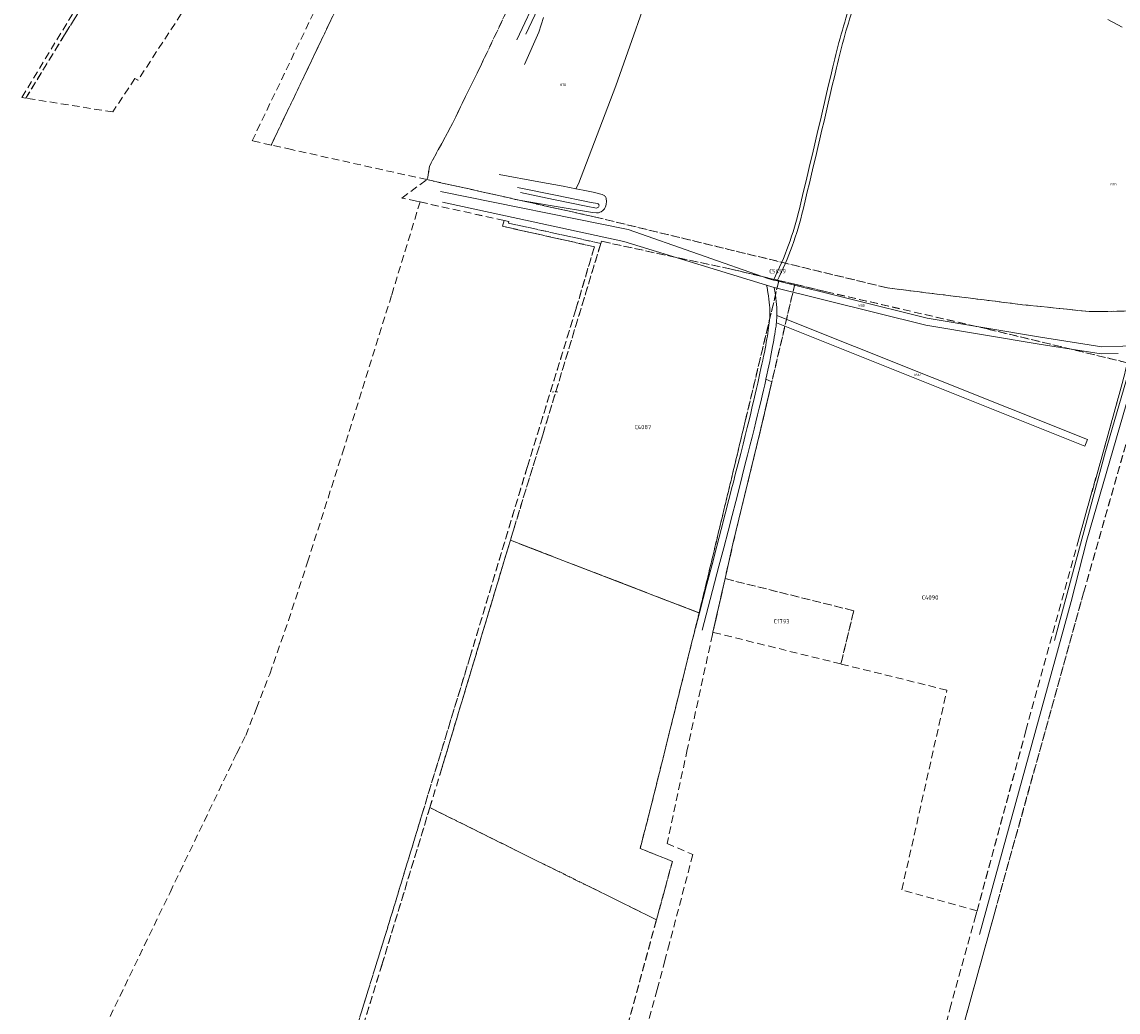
# Model space of a CAD drawing. Header units: metres. Extents: x 207644 to 210135, y 370459 to 373417.
# Tile 2 of 256: x 207654 to 208118, y 371087 to 371506. Entities that reach past the tile are written whole.
import ezdxf
from ezdxf.enums import TextEntityAlignment as Align

# ---------------------------------------------------------------- set-up
doc = ezdxf.new("R2010")
doc.units = ezdxf.units.M
doc.linetypes.add('HIDDEN2', pattern=[4.7625, 3.175, -1.5875])
for name, color, linetype in [('BTD', 7, 'Continuous'), ('KAD_perceelnummer', 212, 'Continuous'), ('KAD_sectie', 212, 'Continuous'), ('KAD_Vastgesteld_Perceel', 212, 'Continuous'), ('WGD', 7, 'Continuous')]:
    doc.layers.add(name, color=color, linetype=linetype)
doc.layers.add('GMV', color=7, linetype='Continuous', lineweight=25)
doc.styles.add('ISO', font='isocpeur.ttf', dxfattribs={"height": 1})
doc.styles.add('ISOCP', font='ISOCP.shx', dxfattribs={"height": 1.8})

# ---------------------------------------------------------------- blocks, each defined once
blk = doc.blocks.new('ACMAP_ANN_TEMPLATE_Vastgesteld_Perceelnummer')
at = {"layer": 'KAD_perceelnummer', "style": 'ISOCP'}
blk.add_attdef('Perceelnummer', text='', height=1.8, dxfattribs=at).set_placement((0, 0), align=Align.MIDDLE)
at = {"layer": 'KAD_sectie', "style": 'ISOCP'}
blk.add_attdef('sectie', text='', height=1.8, dxfattribs=at).set_placement((-2.7, 0), align=Align.MIDDLE_RIGHT)

msp = doc.modelspace()

# ---------------------------------------------------------------- linework, layer by layer
at = {"layer": 'GMV', "color": 253, "linetype": 'Continuous', "lineweight": 13}
for points in [[(207923.372, 371530.152), (207905.353, 371479.18)], [(207872.719, 371518.241), (207863.567, 371498.628)], [(207873.633, 371514.386), (207867.312, 371501.055)], [(207874.783, 371508.058), (207872.773, 371501.831)], [(208119.861, 371504.013), (208113.771, 371507.293)], [(207872.773, 371501.831), (207866.802, 371488.201)], [(207905.353, 371479.18), (207889.586, 371437.595)], [(207856.077, 371441.623), (207872.81, 371438.533)], [(207863.745, 371436.133), (207879.905, 371432.859)], [(207872.81, 371438.533), (207883.158, 371436.62)], [(207883.158, 371436.62), (207888.467, 371435.561)], [(207889.586, 371437.595), (207888.467, 371435.561)], [(207910.591, 371418.273), (207831.226, 371434.405)], [(207878.97, 371430.988), (207865.112, 371434.005)], [(207879.905, 371432.859), (207894.926, 371429.757)], [(207891.596, 371434.937), (207888.467, 371435.561)], [(207895.834, 371434.092), (207891.596, 371434.937)], [(207899.62, 371433.133), (207895.834, 371434.092)], [(207900.252, 371432.887), (207899.62, 371433.133)], [(207900.556, 371432.731), (207900.252, 371432.887)], [(207900.82, 371432.494), (207900.556, 371432.731)], [(207901, 371432.291), (207900.82, 371432.494)], [(207901.2, 371431.972), (207901, 371432.291)], [(207901.383, 371431.427), (207901.2, 371431.972)], [(207901.416, 371430.138), (207901.383, 371431.427)], [(207908.839, 371413.235), (207832.009, 371429.878)], [(207862.818, 371431.005), (207878.523, 371428.298)], [(207878.523, 371428.298), (207895.502, 371425.521)], [(207893.596, 371428.066), (207878.97, 371430.988)], [(207896.466, 371427.492), (207893.596, 371428.066)], [(207894.926, 371429.757), (207897.678, 371429.285)], [(207897.277, 371427.412), (207896.466, 371427.492)], [(207897.578, 371427.462), (207897.277, 371427.412)], [(207897.856, 371427.611), (207897.578, 371427.462)], [(207897.678, 371429.285), (207897.928, 371429.167)], [(207898.054, 371427.838), (207897.856, 371427.611)], [(207897.928, 371429.167), (207898.182, 371428.963)], [(207898.229, 371428.097), (207898.054, 371427.838)], [(207898.182, 371428.963), (207898.262, 371428.831)], [(207898.305, 371428.336), (207898.229, 371428.097)], [(207898.262, 371428.831), (207898.276, 371428.564)], [(207898.276, 371428.564), (207898.305, 371428.336)], [(207899.877, 371426.327), (207900.221, 371426.663)], [(207900.221, 371426.663), (207900.569, 371427.097)], [(207900.569, 371427.097), (207900.9, 371427.619)], [(207900.9, 371427.619), (207901.131, 371428.319)], [(207901.131, 371428.319), (207901.277, 371428.981)], [(207901.277, 371428.981), (207901.416, 371430.138)], [(207895.502, 371425.521), (207897.219, 371425.369)], [(207897.219, 371425.369), (207898.036, 371425.428)], [(207898.036, 371425.428), (207898.696, 371425.6)], [(207898.696, 371425.6), (207899.274, 371425.863)], [(207899.274, 371425.863), (207899.877, 371426.327)], [(207970.186, 371397.405), (207910.591, 371418.273)], [(207969.259, 371394.732), (207908.839, 371413.235)], [(207969.427, 371393.79), (207969.259, 371394.732)], [(207969.603, 371394.627), (207969.259, 371394.732)], [(207972.483, 371393.745), (207969.603, 371394.627)], [(207972.151, 371396.918), (207970.186, 371397.405)], [(207973.724, 371396.527), (207972.151, 371396.918)], [(208037.272, 371380.766), (207973.724, 371396.527)], [(207969.813, 371391.631), (207969.427, 371393.79)], [(207970.047, 371390.168), (207969.813, 371391.631)], [(207970.237, 371388.795), (207970.047, 371390.168)], [(208036.662, 371377.826), (207972.483, 371393.745)], [(207972.771, 371392.132), (207972.483, 371393.745)], [(207973.014, 371390.611), (207972.771, 371392.132)], [(207973.213, 371389.174), (207973.014, 371390.611)], [(207970.387, 371387.502), (207970.237, 371388.795)], [(207970.498, 371386.279), (207970.387, 371387.502)], [(207970.573, 371385.117), (207970.498, 371386.279)], [(207970.588, 371384.715), (207970.573, 371385.117)], [(207970.615, 371384.004), (207970.588, 371384.715)], [(207973.371, 371387.81), (207973.213, 371389.174)], [(207973.489, 371386.512), (207973.371, 371387.81)], [(207973.569, 371385.27), (207973.489, 371386.512)], [(207973.614, 371384.075), (207973.569, 371385.27)], [(207970.495, 371379.961), (207970.559, 371380.856)], [(207970.559, 371380.856), (207970.606, 371381.885)], [(207970.606, 371381.885), (207970.625, 371382.931)], [(207970.623, 371383.14), (207970.615, 371384.004)], [(207970.625, 371382.931), (207970.623, 371383.14)], [(207973.401, 371378.8), (207973.607, 371381.949)], [(207973.607, 371381.949), (207973.625, 371382.917)], [(208105.171, 371329.406), (207973.607, 371381.949)], [(207973.625, 371382.917), (207973.614, 371384.075)], [(208085.195, 371372.75), (208037.272, 371380.766)], [(207969.773, 371374.417), (207969.957, 371375.572)], [(207969.957, 371375.572), (207970.122, 371376.681)], [(207970.122, 371376.681), (207970.266, 371377.755)], [(207970.266, 371377.755), (207970.388, 371378.802)], [(207970.388, 371378.802), (207970.486, 371379.832)], [(207970.486, 371379.832), (207970.495, 371379.961)], [(207972.922, 371375.114), (207973.092, 371376.26)], [(207973.092, 371376.26), (207973.243, 371377.381)], [(207973.243, 371377.381), (207973.371, 371378.485)], [(207973.371, 371378.485), (207973.401, 371378.8)], [(207973.401, 371378.8), (208104.059, 371326.62)], [(208084.713, 371369.788), (208036.662, 371377.826)], [(207969.12, 371370.631), (207969.354, 371371.948)], [(207969.354, 371371.948), (207969.572, 371373.21)], [(207969.572, 371373.21), (207969.773, 371374.417)], [(207972.073, 371370.098), (207972.31, 371371.431)], [(207972.31, 371371.431), (207972.529, 371372.708)], [(207972.529, 371372.708), (207972.734, 371373.933)], [(207972.734, 371373.933), (207972.922, 371375.114)], [(208111.144, 371368.637), (208085.195, 371372.75)], [(207967.985, 371364.689), (207968.302, 371366.285)], [(207968.302, 371366.285), (207968.596, 371367.804)], [(207968.596, 371367.804), (207968.868, 371369.251)], [(207968.868, 371369.251), (207969.12, 371370.631)], [(207971.246, 371365.709), (207971.543, 371367.242)], [(207971.543, 371367.242), (207971.818, 371368.704)], [(207971.818, 371368.704), (207972.073, 371370.098)], [(208110.954, 371365.629), (208084.713, 371369.788)], [(208129.004, 371369.186), (208111.144, 371368.637)], [(207967.277, 371361.243), (207967.644, 371363.01)], [(207967.644, 371363.01), (207967.985, 371364.689)], [(207970.212, 371360.626), (207970.583, 371362.406)], [(207970.583, 371362.406), (207970.927, 371364.098)], [(207970.927, 371364.098), (207971.246, 371365.709)], [(208118.089, 371365.848), (208110.954, 371365.629)], [(207966.002, 371355.365), (207966.457, 371357.426)], [(207966.457, 371357.426), (207966.882, 371359.383)], [(207966.882, 371359.383), (207967.277, 371361.243)], [(207969.388, 371356.784), (207969.815, 371358.754)], [(207969.815, 371358.754), (207970.212, 371360.626)], [(208125.621, 371358.302), (208104.784, 371286.795)], [(208112.731, 371324.286), (208123.316, 371360.612)], [(207964.994, 371350.914), (207965.515, 371353.196)], [(207965.515, 371353.196), (207966.002, 371355.365)], [(207967.917, 371350.241), (207968.441, 371352.533)], [(207968.441, 371352.533), (207968.93, 371354.713)], [(207968.923, 371342.957), (207971.466, 371353.788)], [(207968.93, 371354.713), (207968.988, 371354.973)], [(207968.988, 371354.973), (207969.388, 371356.784)], [(207971.466, 371353.788), (207968.988, 371354.973)], [(207963.844, 371345.989), (207964.437, 371348.513)], [(207964.437, 371348.513), (207964.994, 371350.914)], [(207966.763, 371345.298), (207967.359, 371347.831)], [(207967.359, 371347.831), (207967.917, 371350.241)], [(207962.54, 371340.55), (207963.212, 371343.337)], [(207963.212, 371343.337), (207963.844, 371345.989)], [(207966.129, 371342.638), (207966.763, 371345.298)], [(207966.387, 371332.172), (207968.923, 371342.957)], [(207961.821, 371337.603), (207962.54, 371340.55)], [(207964.734, 371336.888), (207965.455, 371339.843)], [(207965.455, 371339.843), (207966.129, 371342.638)], [(207960.205, 371331.084), (207961.046, 371334.46)], [(207961.046, 371334.46), (207961.821, 371337.603)], [(207963.116, 371330.357), (207963.958, 371333.738)], [(207963.958, 371333.738), (207964.734, 371336.888)], [(207954.993, 371285.132), (207966.387, 371332.172)], [(207959.291, 371327.439), (207960.205, 371331.084)], [(207962.2, 371326.706), (207963.116, 371330.357)], [(208104.059, 371326.62), (208105.171, 371329.406)], [(207958.292, 371323.488), (207959.291, 371327.439)], [(207961.2, 371322.751), (207962.2, 371326.706)], [(207957.201, 371319.195), (207958.292, 371323.488)], [(207960.108, 371318.454), (207961.2, 371322.751)], [(208091.134, 371244.274), (208112.731, 371324.286)], [(207956.007, 371314.524), (207957.201, 371319.195)], [(207958.913, 371313.78), (207960.108, 371318.454)], [(207954.702, 371309.438), (207955.194, 371311.356)], [(207955.194, 371311.356), (207956.007, 371314.524)], [(207957.607, 371308.691), (207958.913, 371313.78)], [(207953.276, 371303.9), (207954.702, 371309.438)], [(207956.181, 371303.151), (207957.607, 371308.691)], [(207951.72, 371297.874), (207953.276, 371303.9)], [(207954.625, 371297.124), (207956.181, 371303.151)], [(207950.025, 371291.325), (207951.72, 371297.874)], [(207952.929, 371290.572), (207954.625, 371297.124)], [(207948.182, 371284.215), (207950.025, 371291.325)], [(207951.085, 371283.461), (207952.929, 371290.572)], [(207940.519, 371256.033), (207864.662, 371285.213)], [(207946.181, 371276.507), (207948.182, 371284.215)], [(207949.084, 371275.753), (207951.085, 371283.461)], [(207951.671, 371270.452), (207954.993, 371285.132)], [(208104.784, 371286.795), (208098.223, 371260.781)], [(207944.013, 371268.167), (207946.181, 371276.507)], [(207944.572, 371258.4), (207949.084, 371275.753)], [(207946.529, 371247.714), (207951.671, 371270.452)], [(207940.824, 371255.915), (207944.013, 371268.167)], [(208098.223, 371260.781), (208059.349, 371119.695)], [(207940.824, 371255.915), (207939.139, 371249.439)], [(207940.824, 371255.915), (207940.519, 371256.033)], [(207942.042, 371248.683), (207944.572, 371258.4)]]:
    msp.add_lwpolyline(points, dxfattribs=at)
for points in [[(208005.054, 371514.702, 0.0237199), (207997.262, 371487.14)], [(208006.571, 371514.194, 0.0236772), (207998.82, 371486.778)], [(207997.262, 371487.14, -0.0011957), (207983.164, 371427.092)], [(207998.82, 371486.778, -0.0012113), (207984.721, 371426.722)], [(207983.164, 371427.092, -0.0582367), (207972.151, 371396.918)], [(207984.721, 371426.722, -0.0581789), (207973.724, 371396.527)]]:
    msp.add_lwpolyline(points, format="xyb", dxfattribs=at)
at = {"layer": 'KAD_Vastgesteld_Perceel', "color": 253, "linetype": 'HIDDEN2', "lineweight": 13}
for points in [[(208009.722, 371967.476), (208005.39, 371960.57), (207956.65, 371881.538), (207845.987, 371699.643), (207794.044, 371617.783), (207792.845, 371615.893), (207773.131, 371584.95), (207746.677, 371546.348), (207737.006, 371533.51), (207703.08, 371481.528), (207701.801, 371482.262), (207692.452, 371468.103), (207655.61, 371473.929), (207671.991, 371500.73), (207676.799, 371508.43), (207710.999, 371565.357), (207742.297, 371615.197), (207752.88, 371608.71), (207786.699, 371661.231), (207820.897, 371715.341), (207932.007, 371895.54), (207984.34, 371980.692), (208009.722, 371967.476)], [(207759.514, 371454.076), (207751.432, 371455.871), (207821.391, 371601.605), (207794.044, 371617.783), (207845.987, 371699.643), (207956.65, 371881.538), (208005.39, 371960.57), (208009.722, 371967.476), (208013.209, 371973.033), (207996.552, 371932.524), (207978.198, 371890.152), (207968.326, 371866.695), (207956.487, 371839.926), (207944.677, 371813.221), (207926.961, 371773.163), (207912.462, 371740.38), (207901.497, 371715.585), (207876.736, 371699.355), (207859.667, 371663.05), (207842.366, 371626.963), (207816.579, 371573.058), (207790.507, 371518.943), (207759.514, 371454.076)], [(207822.518, 371429.961), (207821.02, 371430.29), (207815.238, 371431.558), (207814.832, 371431.65), (207825.41, 371439.439), (207896.243, 371423.706), (208020.439, 371393.564), (208077.616, 371386.476), (208105.789, 371383.587), (208120.718, 371383.69), (208127.646, 371384.514), (208122.058, 371361.872), (208062.715, 371376.194), (207994.561, 371391.942), (207981.169, 371395.121), (207974.471, 371396.711), (207954.313, 371401.49), (207899.321, 371413.311), (207899.05, 371412.412), (207859.975, 371421.028), (207860.153, 371421.706), (207858.172, 371422.13), (207822.518, 371429.961)], [(207860.77, 371286.71), (207862.052, 371290.978), (207874.451, 371331.298), (207899.05, 371412.412), (207899.321, 371413.311), (207954.313, 371401.49), (207974.471, 371396.711), (207960.207, 371337.139), (207941.02, 371257.251), (207940.7, 371255.963), (207860.77, 371286.71)], [(208058.385, 371129.809), (208026.517, 371138.619), (208045.578, 371223.231), (208000.729, 371234.338), (208006.147, 371256.846), (207951.671, 371270.452), (207954.993, 371285.132), (207966.513, 371332.692), (207981.169, 371395.121), (207994.561, 371391.942), (208062.715, 371376.194), (208122.058, 371361.872), (208119.392, 371351.561), (208101.479, 371287.289), (208079.081, 371206.207), (208058.385, 371129.809)], [(208390.359, 371263.548), (208381.013, 371231.417), (208330.38, 371059.006), (208209.467, 371092.449), (208187.336, 371016.393), (208307.89, 370983.1), (208280.949, 370892.46), (208248.605, 370784.378), (208248.37, 370783.641), (208210.799, 370789.896), (208166.518, 370798.107), (208123.491, 370805.627), (208112.821, 370806.663), (208045.894, 370814.541), (207980.808, 370822.189), (207980.713, 370822.113), (208024.733, 370980.802), (208065.881, 371129.218), (208103.494, 371264.456), (208129.169, 371354.747), (208397.134, 371287.348), (208390.359, 371263.548)], [(207860.77, 371286.71), (207940.7, 371255.963), (207919.665, 371171.347), (207915.715, 371156.197), (207929.382, 371150.688), (207922.622, 371125.936), (207861.769, 371156.064), (207826.676, 371173.504), (207831.741, 371190.129), (207860.77, 371286.71)], [(208000.729, 371234.338), (207946.529, 371247.714), (207951.671, 371270.452), (208006.147, 371256.846), (208000.729, 371234.338)]]:
    msp.add_lwpolyline(points, close=True, dxfattribs=at)
for points in [[(207935.222, 371670.481), (207849.45, 371490.268), (207836.244, 371463.164), (207826.488, 371445.149), (207825.883, 371440.423), (207825.41, 371439.439), (207768.171, 371452.153), (207759.514, 371454.076), (207790.507, 371518.943)], [(208120.718, 371383.69), (208105.789, 371383.587), (208077.616, 371386.476), (208020.439, 371393.564), (207896.243, 371423.706), (207825.41, 371439.439), (207825.883, 371440.423), (207826.488, 371445.149), (207836.244, 371463.164), (207849.45, 371490.268), (207935.222, 371670.481)], [(207676.799, 371508.43), (207671.991, 371500.73), (207655.61, 371473.929), (207653.963, 371474.273), (207734.572, 371607.067)], [(207691.286, 371084.969), (207716.669, 371137.597), (207744.924, 371196.467), (207748.784, 371204.091), (207753.232, 371215.539), (207758.883, 371230.052), (207766.822, 371252.688), (207774.864, 371277.358), (207789.705, 371323.735), (207810.551, 371390.684), (207822.518, 371429.961), (207858.172, 371422.13), (207857.43, 371419.68), (207896.338, 371411.002), (207888.478, 371384.427), (207868.006, 371317.978), (207843.616, 371237.081), (207823.565, 371171.266), (207807.921, 371119.735), (207784.772, 371045.24)], [(207784.772, 371045.24), (207807.921, 371119.735), (207823.565, 371171.266), (207843.616, 371237.081), (207868.006, 371317.978), (207888.478, 371384.427), (207896.338, 371411.002), (207857.43, 371419.68), (207858.172, 371422.13), (207858.172, 371422.13), (207860.153, 371421.706), (207859.975, 371421.028), (207899.05, 371412.412), (207874.451, 371331.298), (207862.052, 371290.978), (207860.77, 371286.71), (207831.741, 371190.129), (207826.676, 371173.504), (207806.482, 371107.254), (207781.705, 371026.649)], [(207906.654, 371067.451), (207922.622, 371125.936), (207929.382, 371150.688), (207915.715, 371156.197), (207919.665, 371171.347), (207940.7, 371255.963), (207941.02, 371257.251), (207960.207, 371337.139), (207974.471, 371396.711), (207981.169, 371395.121), (207981.169, 371395.121), (207966.513, 371332.692), (207954.993, 371285.132), (207951.671, 371270.452), (207946.529, 371247.714), (207946.323, 371246.801), (207935.687, 371198.101), (207927.097, 371158.254), (207938.026, 371153.569), (207928.146, 371116.071), (207926.226, 371108.782), (207922.898, 371096.443), (207917.357, 371075.895)], [(208041.458, 371068.485), (208046.897, 371088.169), (208057.464, 371126.41), (208058.385, 371129.809), (208079.081, 371206.207), (208101.479, 371287.289), (208119.392, 371351.561), (208122.058, 371361.872), (208127.646, 371384.514), (208135.928, 371385.499), (208132.142, 371367.445), (208132.142, 371367.445), (208131.783, 371364.472), (208129.169, 371354.747), (208103.494, 371264.456), (208065.881, 371129.218), (208024.733, 370980.802)], [(207781.705, 371026.649), (207806.482, 371107.254), (207826.676, 371173.504), (207861.769, 371156.064), (207922.622, 371125.936), (207906.654, 371067.451)]]:
    msp.add_lwpolyline(points, dxfattribs=at)

# ---------------------------------------------------------------- block references
ref = msp.add_blockref('ACMAP_ANN_TEMPLATE_Vastgesteld_Perceelnummer', (207974.526, 371400.656), dxfattribs=at)
ref.add_attrib('Perceelnummer', '5459', dxfattribs={"layer": 'KAD_perceelnummer', "lineweight": 13, "height": 1.8, "style": 'ISOCP'}).set_placement((207974.526, 371400.656), align=Align.MIDDLE)
ref.add_attrib('sectie', 'C', dxfattribs={"layer": 'KAD_sectie', "lineweight": 13, "height": 1.8, "style": 'ISOCP'}).set_placement((207971.826, 371400.656), align=Align.MIDDLE_RIGHT)
ref = msp.add_blockref('ACMAP_ANN_TEMPLATE_Vastgesteld_Perceelnummer', (207917.535, 371334.637), dxfattribs=at)
ref.add_attrib('Perceelnummer', '4087', dxfattribs={"layer": 'KAD_perceelnummer', "lineweight": 13, "height": 1.8, "style": 'ISOCP'}).set_placement((207917.535, 371334.637), align=Align.MIDDLE)
ref.add_attrib('sectie', 'C', dxfattribs={"layer": 'KAD_sectie', "lineweight": 13, "height": 1.8, "style": 'ISOCP'}).set_placement((207914.835, 371334.637), align=Align.MIDDLE_RIGHT)
ref = msp.add_blockref('ACMAP_ANN_TEMPLATE_Vastgesteld_Perceelnummer', (208039.136, 371262.465), dxfattribs=at)
ref.add_attrib('Perceelnummer', '4090', dxfattribs={"layer": 'KAD_perceelnummer', "lineweight": 13, "height": 1.8, "style": 'ISOCP'}).set_placement((208039.136, 371262.465), align=Align.MIDDLE)
ref.add_attrib('sectie', 'C', dxfattribs={"layer": 'KAD_sectie', "lineweight": 13, "height": 1.8, "style": 'ISOCP'}).set_placement((208036.436, 371262.465), align=Align.MIDDLE_RIGHT)
ref = msp.add_blockref('ACMAP_ANN_TEMPLATE_Vastgesteld_Perceelnummer', (207976.332, 371252.395), dxfattribs=at)
ref.add_attrib('Perceelnummer', '1793', dxfattribs={"layer": 'KAD_perceelnummer', "lineweight": 13, "height": 1.8, "style": 'ISOCP'}).set_placement((207976.332, 371252.395), align=Align.MIDDLE)
ref.add_attrib('sectie', 'C', dxfattribs={"layer": 'KAD_sectie', "lineweight": 13, "height": 1.8, "style": 'ISOCP'}).set_placement((207973.632, 371252.395), align=Align.MIDDLE_RIGHT)

# ---------------------------------------------------------------- texts
at = {"layer": 'BTD', "color": 253, "linetype": 'Continuous', "lineweight": 13, "style": 'ISO'}
for p in [(207883.132, 371479.577), (208116.148, 371437.402), (207879.792, 371349.46)]:
    msp.add_text('BTD', height=0.9, dxfattribs=at).set_placement(p, align=Align.MIDDLE_CENTER)
at = {"layer": 'WGD', "color": 253, "linetype": 'Continuous', "lineweight": 13, "style": 'ISO'}
for p in [(208009.454, 371386.121), (208033.008, 371356.851)]:
    msp.add_text('WGD', height=0.9, dxfattribs=at).set_placement(p, align=Align.MIDDLE_CENTER)

doc.saveas('drawing.dxf')
